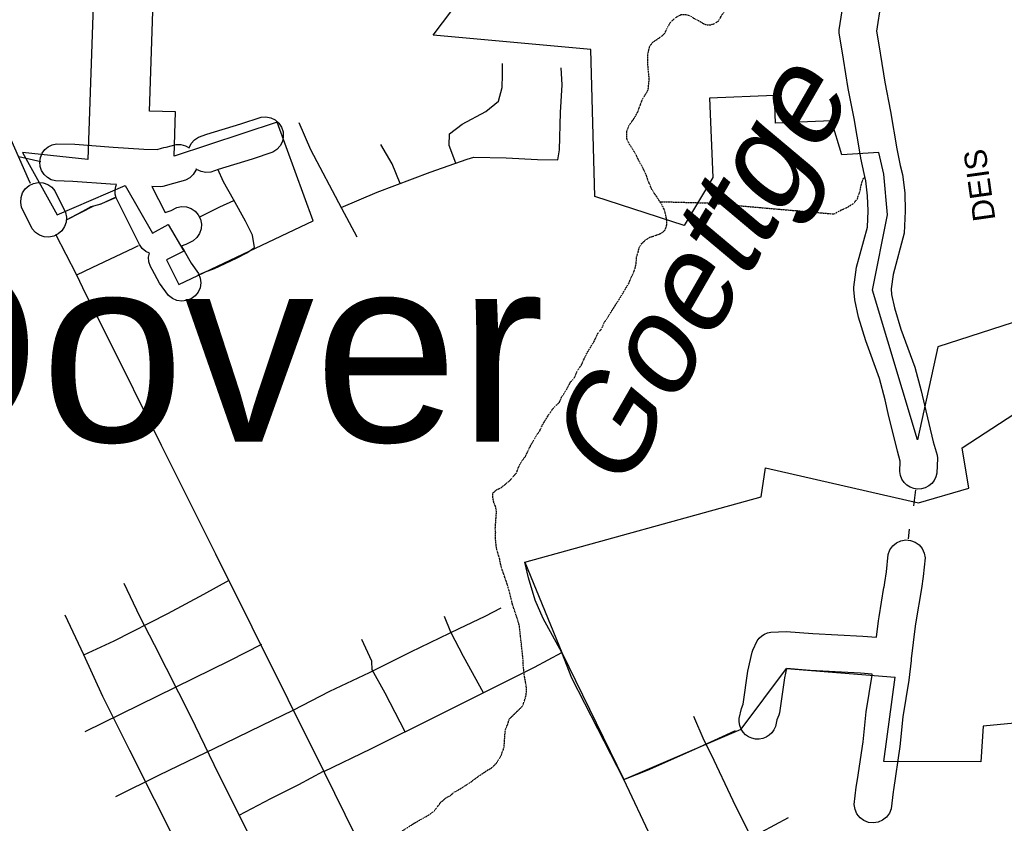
# Model space of a CAD drawing. Header units: feet. Extents: x -1605449 to -1594075, y -1717250 to -1708479.
# Tile 61 of 97: x -1599624 to -1599182, y -1712357 to -1711996. Entities that reach past the tile are written whole.
import ezdxf
from ezdxf.enums import TextEntityAlignment as Align

# ---------------------------------------------------------------- set-up
doc = ezdxf.new("R2010")
doc.units = ezdxf.units.FT
doc.header["$MEASUREMENT"] = 0
doc.linetypes.add('stream', pattern=[1.4, 0.7, -0.1, 0.1, -0.1, 0.1, -0.1, 0.1, -0.1])
for name, color, linetype in [('COUNTY-RD', 7, 'Continuous'), ('CR-TEXT', 7, 'Continuous'), ('INCORPORATED', 4, 'Continuous'), ('MTEXT', 2, 'Continuous'), ('STREET-RURAL', 14, 'Continuous'), ('STREET-URBAN', 15, 'Continuous'), ('TWP-RD', 6, 'Continuous'), ('WATER-TEXT', 1, 'Continuous'), ('WATERWAY', 14, 'stream')]:
    doc.layers.add(name, color=color, linetype=linetype)
doc.styles.add('ARIAL', font='arial.ttf')

msp = doc.modelspace()

# ---------------------------------------------------------------- linework, layer by layer
at = {"layer": 'COUNTY-RD'}
for points in [[(-1599237.48, -1711988.73), (-1599239.47, -1712001.29), (-1599237.99, -1712010.16), (-1599237.97, -1712010.2), (-1599237.81, -1712011.24), (-1599237.67, -1712012.07), (-1599237.67, -1712012.11), (-1599235.77, -1712024.21), (-1599233.13, -1712037.48), (-1599230.25, -1712054.26), (-1599228.74, -1712061.71), (-1599227.79, -1712065.69), (-1599226.77, -1712074.02), (-1599226.5, -1712082.24), (-1599226.96, -1712092.01), (-1599232.02, -1712110.62), (-1599232.9, -1712117.14), (-1599232.66, -1712119.57), (-1599231.42, -1712125.59), (-1599228.48, -1712135.16), (-1599222.25, -1712152.24), (-1599219.32, -1712162.93), (-1599217.89, -1712169.38), (-1599213.93, -1712185.8), (-1599212.23, -1712191.77), (-1599212.07, -1712193.08), (-1599212.34, -1712199.83), (-1599212.78, -1712201.53), (-1599213.55, -1712203.1), (-1599214.64, -1712204.48), (-1599215.99, -1712205.59), (-1599217.54, -1712206.41), (-1599219.22, -1712206.88), (-1599220.97, -1712207), (-1599222.71, -1712206.74), (-1599224.35, -1712206.14), (-1599225.83, -1712205.2), (-1599227.08, -1712203.98), (-1599228.05, -1712202.52), (-1599228.7, -1712200.89), (-1599229, -1712199.16), (-1599228.81, -1712194.41), (-1599230.05, -1712190.03), (-1599234.13, -1712173.14), (-1599235.5, -1712166.94), (-1599238.14, -1712157.31), (-1599244.29, -1712140.46), (-1599247.58, -1712129.73), (-1599249.16, -1712122.08), (-1599249.63, -1712117.33), (-1599249.61, -1712116.36), (-1599248.39, -1712107.31), (-1599243.53, -1712089.4), (-1599243.18, -1712082.12), (-1599243.41, -1712075.31), (-1599244.22, -1712068.64), (-1599245.02, -1712065.29), (-1599246.41, -1712058.39), (-1599246.47, -1712058.28), (-1599246.63, -1712057.32), (-1599246.78, -1712056.58), (-1599246.78, -1712056.46), (-1599249.52, -1712040.52), (-1599252.18, -1712027.13), (-1599254.25, -1712013.95), (-1599256.24, -1712002.04), (-1599256.25, -1712000.69), (-1599253.68, -1711984.49)], [(-1599559.03, -1712082.84), (-1599556.3, -1712081.84), (-1599553.8, -1712080.6), (-1599551.65, -1712080.17), (-1599549.46, -1712080.3), (-1599547.38, -1712081), (-1599545.55, -1712082.21), (-1599544.1, -1712083.86), (-1599543.12, -1712085.82), (-1599542.69, -1712087.97), (-1599542.82, -1712090.16), (-1599543.52, -1712092.24), (-1599544.73, -1712094.07), (-1599546.38, -1712095.52), (-1599549.7, -1712097.17), (-1599551.75, -1712097.93), (-1599551.65, -1712098.03), (-1599550.4, -1712099.95), (-1599547.38, -1712105.57), (-1599544.01, -1712110.17), (-1599543.22, -1712112.22), (-1599542.98, -1712114.4), (-1599543.32, -1712116.57), (-1599544.2, -1712118.57), (-1599545.58, -1712120.28), (-1599547.35, -1712121.58), (-1599549.39, -1712122.37), (-1599551.57, -1712122.61), (-1599553.74, -1712122.27), (-1599555.75, -1712121.39), (-1599557.46, -1712120.02), (-1599561.52, -1712114.48), (-1599564.76, -1712108.44), (-1599565.63, -1712107.1), (-1599566.3, -1712105.02), (-1599566.42, -1712102.82), (-1599566.04, -1712101.07), (-1599567.64, -1712100.33), (-1599569.32, -1712098.92), (-1599570.59, -1712097.12), (-1599570.79, -1712096.57), (-1599580.98, -1712076.26), (-1599581.43, -1712074.57), (-1599581.51, -1712072.82), (-1599581.22, -1712071.09), (-1599580.9, -1712070.27), (-1599583.55, -1712070.11), (-1599600.43, -1712068.81), (-1599608.2, -1712068.6), (-1599610.15, -1712068.06), (-1599611.92, -1712067.07), (-1599613.4, -1712065.69), (-1599614.5, -1712064), (-1599615.17, -1712062.08), (-1599615.36, -1712060.07), (-1599615.06, -1712058.07), (-1599614.29, -1712056.2), (-1599613.09, -1712054.56), (-1599611.54, -1712053.26), (-1599609.73, -1712052.37), (-1599607.75, -1712051.94), (-1599599.56, -1712052.16), (-1599582.41, -1712053.48), (-1599568.57, -1712054.31), (-1599562.61, -1712054.51), (-1599560.62, -1712053.97), (-1599560.6, -1712053.96), (-1599559.55, -1712053.67), (-1599558.62, -1712053.42), (-1599558.59, -1712053.42), (-1599554.11, -1712052.23), (-1599551.92, -1712052.23), (-1599549.8, -1712052.8), (-1599548.17, -1712053.74), (-1599547.25, -1712051.85), (-1599545.82, -1712050.19), (-1599544, -1712048.96), (-1599540.29, -1712047.67), (-1599524.96, -1712042.98), (-1599515.89, -1712039.95), (-1599513.7, -1712039.82), (-1599511.55, -1712040.26), (-1599509.59, -1712041.24), (-1599507.95, -1712042.69), (-1599506.74, -1712044.52), (-1599506.04, -1712046.6), (-1599505.91, -1712048.8), (-1599506.35, -1712050.95), (-1599507.33, -1712052.91), (-1599508.79, -1712054.55), (-1599510.62, -1712055.76), (-1599519.88, -1712058.85), (-1599535.12, -1712063.52), (-1599538.54, -1712064.71), (-1599540.73, -1712064.86), (-1599542.88, -1712064.45), (-1599544.86, -1712063.49), (-1599545.12, -1712063.26), (-1599545.27, -1712063.79)], [(-1599545.27, -1712063.79), (-1599546.37, -1712065.69), (-1599547.92, -1712067.24), (-1599549.82, -1712068.33), (-1599555.26, -1712069.78), (-1599560.03, -1712071.09), (-1599561.28, -1712071.24), (-1599564.92, -1712071.11), (-1599559.03, -1712082.84)], [(-1599603.76, -1712082.73), (-1599603.33, -1712084.89), (-1599603.48, -1712087.08), (-1599604.19, -1712089.15), (-1599605.41, -1712090.97), (-1599607.07, -1712092.42), (-1599609.04, -1712093.38), (-1599611.19, -1712093.81), (-1599613.38, -1712093.66), (-1599615.45, -1712092.95), (-1599617.27, -1712091.73), (-1599618.72, -1712090.07), (-1599623.47, -1712080.39), (-1599623.89, -1712078.24), (-1599623.74, -1712076.05), (-1599623.03, -1712073.98), (-1599621.81, -1712072.16), (-1599620.16, -1712070.71), (-1599618.19, -1712069.74), (-1599616.04, -1712069.32), (-1599613.85, -1712069.47), (-1599611.77, -1712070.18), (-1599609.95, -1712071.4), (-1599608.5, -1712073.05)], [(-1599246.65, -1712289.7), (-1599269.18, -1712288.46), (-1599279.9, -1712287.65), (-1599280.82, -1712291.73), (-1599283.01, -1712307.46), (-1599283.28, -1712308.48), (-1599284.19, -1712310.66), (-1599284.84, -1712313.59), (-1599285.5, -1712315.1), (-1599286.45, -1712316.44), (-1599287.64, -1712317.57), (-1599289.02, -1712318.45), (-1599290.55, -1712319.05), (-1599292.17, -1712319.33), (-1599293.81, -1712319.29), (-1599295.41, -1712318.94), (-1599296.91, -1712318.27), (-1599298.26, -1712317.33), (-1599299.39, -1712316.14), (-1599300.27, -1712314.76), (-1599300.86, -1712313.22), (-1599301.15, -1712311.61), (-1599301.11, -1712309.97), (-1599300.14, -1712305.61), (-1599299.29, -1712303.58), (-1599297.23, -1712288.73), (-1599295.3, -1712280.22), (-1599294.99, -1712279.32), (-1599292.98, -1712275.19), (-1599292.1, -1712273.98), (-1599291.01, -1712272.94), (-1599289.75, -1712272.12), (-1599288.37, -1712271.53), (-1599286.9, -1712271.21), (-1599280, -1712270.92), (-1599268.09, -1712271.82), (-1599245.59, -1712273.07), (-1599239.42, -1712273.51), (-1599238.52, -1712266.17), (-1599238.24, -1712264.44), (-1599238.24, -1712264.44), (-1599236.09, -1712251.19), (-1599236.06, -1712251.01), (-1599235.74, -1712249.02), (-1599235.74, -1712249.02), (-1599234.95, -1712244.19), (-1599234.21, -1712236.35), (-1599233.45, -1712234.29), (-1599232.17, -1712232.5), (-1599230.48, -1712231.1), (-1599228.49, -1712230.19), (-1599226.32, -1712229.82), (-1599224.14, -1712230.03), (-1599222.08, -1712230.8), (-1599220.29, -1712232.07), (-1599218.9, -1712233.76), (-1599217.98, -1712235.75), (-1599217.62, -1712237.92), (-1599218.41, -1712246.32), (-1599219.29, -1712251.69), (-1599219.29, -1712251.69), (-1599221.7, -1712266.57), (-1599222.02, -1712268.51), (-1599223.8, -1712283.2), (-1599223.85, -1712283.81), (-1599223.89, -1712283.97), (-1599224.91, -1712292.89), (-1599227.55, -1712309.24), (-1599228.9, -1712322.58), (-1599231.86, -1712342.06), (-1599232.01, -1712343.03), (-1599232.86, -1712350.57), (-1599233.66, -1712352.61), (-1599234.96, -1712354.38), (-1599236.68, -1712355.75), (-1599238.69, -1712356.63), (-1599240.86, -1712356.95), (-1599243.04, -1712356.71), (-1599245.08, -1712355.91), (-1599246.85, -1712354.6), (-1599248.22, -1712352.89), (-1599249.09, -1712350.88), (-1599249.42, -1712348.71), (-1599248.53, -1712340.85), (-1599248.01, -1712337.38), (-1599245.44, -1712320.48), (-1599244.08, -1712307.07), (-1599241.42, -1712290.62), (-1599241.36, -1712290.08)], [(-1599241.36, -1712290.08), (-1599246.65, -1712289.7)]]:
    msp.add_lwpolyline(points, dxfattribs=at)
at = {"layer": 'INCORPORATED'}
for p, q in [((-1599291.24, -1712210.43), (-1599289.23, -1712197.43)), ((-1599289.23, -1712197.43), (-1599220.59, -1712213.25)), ((-1599397.49, -1712239.85), (-1599291.24, -1712210.43)), ((-1599397.49, -1712239.85), (-1599380.87, -1712280.46)), ((-1599380.87, -1712280.46), (-1599353.01, -1712337.47)), ((-1599300.27, -1712314.76), (-1599279.9, -1712287.65)), ((-1599279.9, -1712287.65), (-1599231.1, -1712291.46)), ((-1599353.01, -1712337.47), (-1599300.27, -1712314.76))]:
    msp.add_line(p, q, dxfattribs=at)
at = {"layer": 'INCORPORATED', "flags": 128}
for points in [[(-1599588.28, -1711903.42), (-1599593.72, -1712059.02), (-1599593.72, -1712059.02), (-1599623.01, -1712055.87), (-1599623.01, -1712055.87), (-1599607.48, -1712083.88), (-1599607.48, -1712083.88), (-1599576.96, -1712070.74), (-1599576.96, -1712070.74), (-1599564.62, -1712092.06), (-1599564.62, -1712092.06), (-1599557.66, -1712088.17), (-1599557.66, -1712088.17), (-1599550.67, -1712100.15), (-1599550.67, -1712100.15), (-1599558.41, -1712104.13), (-1599558.41, -1712104.13), (-1599552.88, -1712115.07), (-1599552.88, -1712115.07), (-1599492.53, -1712086.61), (-1599492.53, -1712086.61), (-1599508.66, -1712042.24), (-1599508.66, -1712042.24), (-1599554.91, -1712057.48), (-1599554.91, -1712057.48), (-1599554.3, -1712037.58), (-1599554.3, -1712037.58), (-1599565.96, -1712037.22), (-1599565.96, -1712037.22), (-1599564.59, -1711992.49)], [(-1599173.37, -1712130.66), (-1599211.96, -1712143.13), (-1599221.08, -1712184.95), (-1599241.23, -1712117.61), (-1599241.23, -1712117.61), (-1599234.55, -1712083.8), (-1599234.55, -1712083.8), (-1599236.19, -1712065.65), (-1599238.44, -1712055.79), (-1599238.44, -1712055.79), (-1599254.96, -1712056.96), (-1599254.96, -1712056.96), (-1599259.66, -1712041.67), (-1599259.66, -1712041.67), (-1599284.84, -1712042.65), (-1599284.84, -1712042.65), (-1599285.32, -1712030.24), (-1599285.32, -1712030.24), (-1599314.39, -1712031.38), (-1599314.39, -1712031.38), (-1599313, -1712067.1), (-1599313, -1712067.1), (-1599325.78, -1712088.57), (-1599325.78, -1712088.57), (-1599365.91, -1712075.63), (-1599367.7, -1712009.63), (-1599438.61, -1712003.15), (-1599438.61, -1712003.15), (-1599418.48, -1711976.49)], [(-1599220.59, -1712213.25), (-1599197.89, -1712206.64), (-1599200.94, -1712188.51), (-1599177.35, -1712173.06)], [(-1599160.23, -1712310.55), (-1599191.45, -1712313.43), (-1599192.61, -1712329.49), (-1599192.61, -1712329.49), (-1599236.18, -1712329.34), (-1599236.18, -1712329.34), (-1599231.1, -1712291.46)]]:
    msp.add_lwpolyline(points, dxfattribs=at)
at = {"layer": 'STREET-RURAL'}
for points in [[(-1599472.74, -1712093.81), (-1599479.61, -1712081.06), (-1599493.51, -1712054.72), (-1599498.86, -1712042.46)], [(-1599624.79, -1712057.61), (-1599614.82, -1712059.83)], [(-1599222.7, -1712214.46), (-1599221.71, -1712207.35)], [(-1599225.11, -1712229.35), (-1599224.66, -1712225.05)]]:
    msp.add_lwpolyline(points, dxfattribs=at)
at = {"layer": 'STREET-URBAN'}
for points in [[(-1599619.52, -1712069.79), (-1599620.45, -1712067.9), (-1599636.65, -1712031.2), (-1599643.89, -1712010.47), (-1599652, -1711979.62), (-1599663.88, -1711921.5), (-1599671.39, -1711875.21), (-1599674.34, -1711839.68), (-1599675.31, -1711825.8)], [(-1599428.38, -1712060.62), (-1599431.35, -1712052.75), (-1599431.27, -1712047.41), (-1599425.5, -1712043.14), (-1599414.91, -1712037.47), (-1599409.32, -1712032.87), (-1599407.58, -1712026.66), (-1599407.5, -1712020.98), (-1599407.38, -1712015.93)], [(-1599382.57, -1712059.18), (-1599381.81, -1712054.66), (-1599381.4, -1712037.95), (-1599380.59, -1712025.41), (-1599381.03, -1712017.9)], [(-1599453.48, -1712069.8), (-1599457.07, -1712061), (-1599462.04, -1712052.23)], [(-1599479.89, -1712080.53), (-1599463.71, -1712073.63), (-1599440.01, -1712064.75), (-1599423.26, -1712058.81), (-1599420.27, -1712057.93), (-1599405.76, -1712058.2), (-1599391.75, -1712058.99), (-1599382.57, -1712059.18)], [(-1599518.89, -1712098.47), (-1599519.78, -1712092.97), (-1599522.85, -1712086.66), (-1599528.3, -1712077.03), (-1599532.72, -1712069.07), (-1599535.3, -1712063.32)], [(-1599603.35, -1712086.15), (-1599597.24, -1712082.88), (-1599591.04, -1712079.83), (-1599587.71, -1712078.84), (-1599581.26, -1712075.97)], [(-1599603.29, -1712086.1), (-1599601.14, -1712084.95), (-1599596.04, -1712082.24), (-1599592.18, -1712080.16), (-1599588.12, -1712079.01), (-1599583.95, -1712077.24), (-1599581.86, -1712076.41), (-1599581.42, -1712076.2)], [(-1599543.64, -1712084.85), (-1599543.38, -1712084.72), (-1599534.43, -1712080.28), (-1599528.07, -1712077.43)], [(-1599445.63, -1712420), (-1599468.81, -1712371.95), (-1599487.48, -1712334.35), (-1599536.22, -1712236.27), (-1599560.59, -1712187.39), (-1599585.58, -1712137.14), (-1599594.42, -1712119.79), (-1599598.76, -1712110.67), (-1599608.13, -1712092.69)], [(-1599598.67, -1712110.86), (-1599591.75, -1712107.48), (-1599573.05, -1712098.68), (-1599571, -1712097.55)], [(-1599544.37, -1712111), (-1599541.27, -1712109.58), (-1599536.84, -1712107.91), (-1599527, -1712103.24), (-1599522.36, -1712100.85), (-1599518.89, -1712098.47)], [(-1599192.89, -1712661.67), (-1599201.19, -1712645.21), (-1599213.92, -1712619.2), (-1599225.62, -1712595.02), (-1599234.21, -1712577.79), (-1599244.01, -1712557.92), (-1599263.08, -1712519.99), (-1599280.11, -1712485.38), (-1599297.31, -1712450.09), (-1599304.18, -1712436.35), (-1599319.48, -1712405.88), (-1599340.45, -1712363.81), (-1599353.01, -1712337.47), (-1599376.37, -1712291.93), (-1599380.87, -1712280.46), (-1599389.11, -1712265.09), (-1599392.73, -1712256.97), (-1599395.72, -1712246.84), (-1599397.49, -1712239.85)], [(-1599595.59, -1712281.44), (-1599581.85, -1712275.22), (-1599557.86, -1712262.82), (-1599541.66, -1712254.22), (-1599530.29, -1712247.89)], [(-1599441.36, -1712522.74), (-1599454.23, -1712499.05), (-1599474.71, -1712457.28), (-1599497.75, -1712410.87), (-1599520.48, -1712363.96), (-1599536.99, -1712330.81), (-1599547.49, -1712309.09), (-1599563.82, -1712276.94), (-1599570.35, -1712264.18), (-1599577.41, -1712249.43)], [(-1599390.25, -1712728.49), (-1599395.4, -1712716.1), (-1599402.25, -1712693.5), (-1599408.57, -1712672.21), (-1599412.25, -1712660.41), (-1599424.45, -1712626.2), (-1599425.51, -1712622.2), (-1599439.62, -1712593.36), (-1599457.48, -1712559.06), (-1599473.66, -1712525.91), (-1599504.79, -1712463.59), (-1599528, -1712417.02), (-1599552.75, -1712368.47), (-1599574.93, -1712324.38), (-1599586.97, -1712300.18), (-1599595.59, -1712281.44), (-1599603.87, -1712263.7)], [(-1599501.48, -1712306.28), (-1599484.97, -1712297.77), (-1599467.26, -1712289.31), (-1599448.56, -1712280.17), (-1599426.88, -1712269.64), (-1599415.29, -1712264.12), (-1599408.02, -1712260.33)], [(-1599416, -1712298.45), (-1599425.02, -1712282.14), (-1599430.69, -1712271.21), (-1599433.47, -1712264.23)], [(-1599594.9, -1712315.84), (-1599529.87, -1712283.93), (-1599515.59, -1712276.73)], [(-1599451.22, -1712316.06), (-1599460.12, -1712298.72), (-1599465.95, -1712288.12), (-1599466.17, -1712284.28), (-1599470.66, -1712274.5)], [(-1599487.73, -1712333.86), (-1599466.57, -1712323.71), (-1599436.46, -1712308.71), (-1599409.32, -1712295.09), (-1599393.1, -1712286.99), (-1599380.87, -1712280.46)], [(-1599581.12, -1712345.02), (-1599561.59, -1712335.37), (-1599532.3, -1712321.22), (-1599515.42, -1712313.1), (-1599501.48, -1712306.28)], [(-1599259.77, -1712437.27), (-1599265.72, -1712423.9), (-1599280.68, -1712393.93), (-1599291.85, -1712371.07), (-1599303.89, -1712347.05), (-1599313.53, -1712326.34), (-1599316.8, -1712319.88), (-1599321.46, -1712309.11)], [(-1599353.01, -1712337.47), (-1599342.25, -1712333.29), (-1599322.39, -1712324.48), (-1599307, -1712317.39), (-1599302.79, -1712315.49)], [(-1599525.74, -1712353.4), (-1599511.58, -1712345.95), (-1599499.01, -1712339.74), (-1599487.82, -1712333.66)], [(-1599440.49, -1712429.73), (-1599420.91, -1712420.54), (-1599404.52, -1712412.94), (-1599394.74, -1712409.61), (-1599387.06, -1712409.99), (-1599381.4, -1712409.74), (-1599370.16, -1712403.22), (-1599349.15, -1712392.37), (-1599322.69, -1712378.1), (-1599306.99, -1712369.17), (-1599297.39, -1712364.34), (-1599279.03, -1712354.54)]]:
    msp.add_lwpolyline(points, dxfattribs=at)
at = {"layer": 'TWP-RD', "color": 8, "linetype": 'Continuous'}
msp.add_lwpolyline([(-1599608.5, -1712073.05), (-1599603.76, -1712082.73)], dxfattribs=at)
at = {"layer": 'WATERWAY', "ltscale": 0.5, "flags": 128}
for points in [[(-1599566.44, -1712620.72), (-1599564.8, -1712620.4), (-1599560.33, -1712618.5), (-1599554.36, -1712616.4), (-1599550.55, -1712614.68), (-1599540.28, -1712610.51), (-1599537.95, -1712609.98), (-1599535.48, -1712608.44), (-1599532.83, -1712607.06), (-1599530.84, -1712606.37), (-1599528.53, -1712604.83), (-1599526.37, -1712604.13), (-1599524.23, -1712602.59), (-1599522.4, -1712602.07), (-1599520.42, -1712600.87), (-1599518.1, -1712600), (-1599516.11, -1712598.97), (-1599514.45, -1712598.44), (-1599511.64, -1712597.23), (-1599505.17, -1712595.13), (-1599502.35, -1712594.42), (-1599499.53, -1712593.21), (-1599497.21, -1712592.51), (-1599493.73, -1712590.95), (-1599490.74, -1712589.9), (-1599487.93, -1712588.36), (-1599485.78, -1712587.49), (-1599483.14, -1712585.62), (-1599480.99, -1712584.75), (-1599478.35, -1712582.37), (-1599476.04, -1712581.17), (-1599473.25, -1712578.12), (-1599470.61, -1712576.58), (-1599467.98, -1712573.7), (-1599466.33, -1712572.68), (-1599464.53, -1712570.65), (-1599461.57, -1712567.43), (-1599459.93, -1712566.24), (-1599458.13, -1712563.71), (-1599456.32, -1712562.01), (-1599455.35, -1712560.16), (-1599453.55, -1712557.96), (-1599451.91, -1712556.27), (-1599448.8, -1712552.22), (-1599447.67, -1712549.86), (-1599444.41, -1712544.64), (-1599442.14, -1712540.43), (-1599441.34, -1712538.58), (-1599439.88, -1712535.89), (-1599436.3, -1712529.83), (-1599433.38, -1712524.44), (-1599432.08, -1712522.42), (-1599430.77, -1712520.73), (-1599429.66, -1712516.87), (-1599429.52, -1712514.87), (-1599430.05, -1712512.87), (-1599430.91, -1712511.05), (-1599434.97, -1712507.61), (-1599437.31, -1712506.64), (-1599439.67, -1712505.01), (-1599441.7, -1712503.03), (-1599443.74, -1712500.73), (-1599444.93, -1712499.08), (-1599446.99, -1712495.27), (-1599447.53, -1712492.61), (-1599448.09, -1712488.44), (-1599448.79, -1712485.95), (-1599448.99, -1712484.11), (-1599449.53, -1712481.62), (-1599450.63, -1712474.46), (-1599451, -1712472.13), (-1599452.24, -1712467.47), (-1599452.94, -1712465.48), (-1599456.21, -1712458.18), (-1599458.61, -1712454.05), (-1599460.31, -1712451.74), (-1599461.83, -1712450.09), (-1599462.86, -1712448.1), (-1599465.11, -1712442.79), (-1599465.11, -1712442.79), (-1599466.14, -1712440.97), (-1599468.73, -1712434.67), (-1599470.82, -1712428.69), (-1599471.69, -1712426.87), (-1599473.96, -1712419.39), (-1599474.5, -1712417.06), (-1599475.23, -1712412.74), (-1599475.62, -1712409.24), (-1599475.82, -1712406.9), (-1599476.18, -1712404.74), (-1599476.39, -1712402.24), (-1599476.11, -1712398.39), (-1599475.32, -1712395.88), (-1599474.34, -1712394.19), (-1599470.9, -1712390.64), (-1599469.76, -1712388.78), (-1599468.11, -1712387.42), (-1599465.5, -1712383.88), (-1599464.04, -1712381.02), (-1599463.56, -1712379.34), (-1599463.09, -1712377.16), (-1599463.29, -1712375.16), (-1599463.16, -1712373.16), (-1599461.21, -1712369.46), (-1599457.45, -1712364.89), (-1599455.31, -1712363.03), (-1599453.66, -1712361.33), (-1599447.39, -1712357.23), (-1599441.6, -1712353.97), (-1599439.62, -1712352.77), (-1599437.98, -1712351.41), (-1599435.36, -1712347.87), (-1599433.06, -1712345.83), (-1599430.91, -1712344.63), (-1599429.1, -1712343.1), (-1599426.62, -1712341.73), (-1599422, -1712338.82), (-1599418.2, -1712335.93), (-1599414.08, -1712333.19), (-1599412.26, -1712332.17), (-1599410.12, -1712329.96), (-1599408.01, -1712326.59), (-1599406.73, -1712322.9), (-1599406.32, -1712316.72), (-1599406.02, -1712314.71), (-1599405.21, -1712312.86), (-1599404.42, -1712310.35), (-1599398.34, -1712304.25), (-1599397.54, -1712301.9), (-1599396.91, -1712299.89), (-1599396.61, -1712297.54), (-1599396.81, -1712295.21), (-1599397.53, -1712291.38), (-1599398.11, -1712286.22), (-1599398.15, -1712284.05), (-1599399.88, -1712268.38), (-1599400.58, -1712265.89), (-1599403.03, -1712258.58), (-1599404.27, -1712253.26), (-1599405.5, -1712249.27), (-1599408.12, -1712241.63), (-1599408.84, -1712237.97), (-1599409.89, -1712234.65), (-1599410.25, -1712232.82), (-1599410.65, -1712228.65), (-1599410.51, -1712226.48), (-1599410.7, -1712224.81), (-1599410.15, -1712217.12), (-1599410.52, -1712214.96), (-1599411.38, -1712212.97), (-1599411.75, -1712210.81), (-1599411.78, -1712208.8), (-1599410.13, -1712207.28), (-1599408.14, -1712206.41), (-1599406, -1712204.71), (-1599404.03, -1712203.01), (-1599401.08, -1712199.63), (-1599400.44, -1712197.61), (-1599399.63, -1712195.93), (-1599398.49, -1712194.08), (-1599397.19, -1712192.39), (-1599394.92, -1712187.68), (-1599392.16, -1712182.8), (-1599390.85, -1712181.11), (-1599389.56, -1712178.26), (-1599386.8, -1712173.71), (-1599384.35, -1712170.33), (-1599381.88, -1712167.96), (-1599380.92, -1712165.77), (-1599378.96, -1712162.74), (-1599376.85, -1712158.87), (-1599375.21, -1712157.17), (-1599373.76, -1712153.81), (-1599371.8, -1712150.95), (-1599371, -1712148.93), (-1599369.71, -1712146.24), (-1599366.13, -1712140.34), (-1599364.67, -1712137.15), (-1599362.87, -1712134.96), (-1599361.75, -1712132.27), (-1599361.75, -1712132.27), (-1599360.12, -1712129.74), (-1599354.74, -1712121.31), (-1599350.51, -1712114.24), (-1599349.55, -1712111.72), (-1599348.58, -1712109.87), (-1599347.94, -1712108.19), (-1599347.47, -1712106.01), (-1599347.19, -1712102.67), (-1599346.55, -1712100.82), (-1599346.08, -1712098.65), (-1599344.94, -1712096.79), (-1599343.3, -1712095.27), (-1599341.32, -1712093.9), (-1599339.49, -1712093.37), (-1599336.18, -1712092.16), (-1599334.36, -1712090.62), (-1599333.73, -1712088.78), (-1599333.58, -1712087.11), (-1599334.14, -1712083.61), (-1599334.67, -1712081.78), (-1599335.87, -1712079.3), (-1599337.23, -1712077.31), (-1599338.43, -1712075.33), (-1599339.62, -1712073.68), (-1599340.65, -1712071.86), (-1599342.38, -1712067.54), (-1599342.91, -1712065.88), (-1599344.63, -1712062.24), (-1599346.17, -1712059.59), (-1599347.37, -1712057.1), (-1599348.91, -1712054.46), (-1599350.45, -1712052.14), (-1599351.48, -1712050.15), (-1599351.67, -1712048.15), (-1599351.54, -1712046.15), (-1599350.57, -1712043.63), (-1599348.12, -1712040.26), (-1599346.66, -1712037.56), (-1599344.58, -1712031.86), (-1599343.11, -1712029.66), (-1599341.98, -1712027.64), (-1599341.55, -1712022.96), (-1599342.15, -1712016.3), (-1599342.18, -1712014.46), (-1599342.21, -1712011.96), (-1599341.27, -1712007.94), (-1599339.8, -1712006.25), (-1599336.5, -1712004.03), (-1599334.69, -1712002.5), (-1599332.91, -1711998.96), (-1599331.77, -1711997.11), (-1599329.13, -1711994.9), (-1599327.15, -1711993.87), (-1599325.15, -1711993.84), (-1599323.14, -1711994.48), (-1599321.12, -1711995.78), (-1599319.44, -1711996.59), (-1599317.59, -1711997.73), (-1599315.74, -1711998.54), (-1599314.08, -1711998.51), (-1599312.25, -1711997.99), (-1599310.27, -1711996.62), (-1599309.3, -1711994.77), (-1599307.83, -1711992.58), (-1599306.86, -1711990.73), (-1599306.06, -1711988.38), (-1599304.95, -1711984.35), (-1599303.98, -1711982.34), (-1599302.38, -1711977.97), (-1599301.91, -1711975.8), (-1599301.61, -1711973.79), (-1599300.81, -1711971.44), (-1599300.51, -1711969.26), (-1599298.48, -1711960.55), (-1599297.36, -1711957.37), (-1599295.94, -1711951.84), (-1599294.97, -1711949.48), (-1599294.35, -1711946.8), (-1599293.55, -1711944.29), (-1599293.26, -1711941.61), (-1599292.31, -1711938.26), (-1599290.75, -1711932.11)], [(-1599336.81, -1712077.93), (-1599315.54, -1712078.49), (-1599258.46, -1712083.47), (-1599255.15, -1712081.59), (-1599253, -1712080.72), (-1599249.69, -1712078.67), (-1599248.06, -1712076.64), (-1599246.78, -1712073.11), (-1599246.47, -1712071.11), (-1599246, -1712069.26), (-1599245.36, -1712067.58), (-1599244.62, -1712066.82)]]:
    msp.add_lwpolyline(points, dxfattribs=at)

# ---------------------------------------------------------------- texts
at = {"layer": 'CR-TEXT', "style": 'ARIAL'}
msp.add_text('DEIS', height=10, rotation=98, dxfattribs=at).set_placement((-1599182.99, -1712085.63), align=Align.BOTTOM_LEFT)
at = {"layer": 'MTEXT', "style": 'ARIAL'}
msp.add_text('Dover', height=83.333, dxfattribs=at).set_placement((-1599543.82, -1712144.03), align=Align.MIDDLE_CENTER)
at = {"layer": 'WATER-TEXT', "style": 'ARIAL', "oblique": 10}
msp.add_text('Goettge', height=41.667, rotation=60, dxfattribs=at).set_placement((-1599291.29, -1712126.59), align=Align.BOTTOM_CENTER)

doc.saveas('drawing.dxf')
